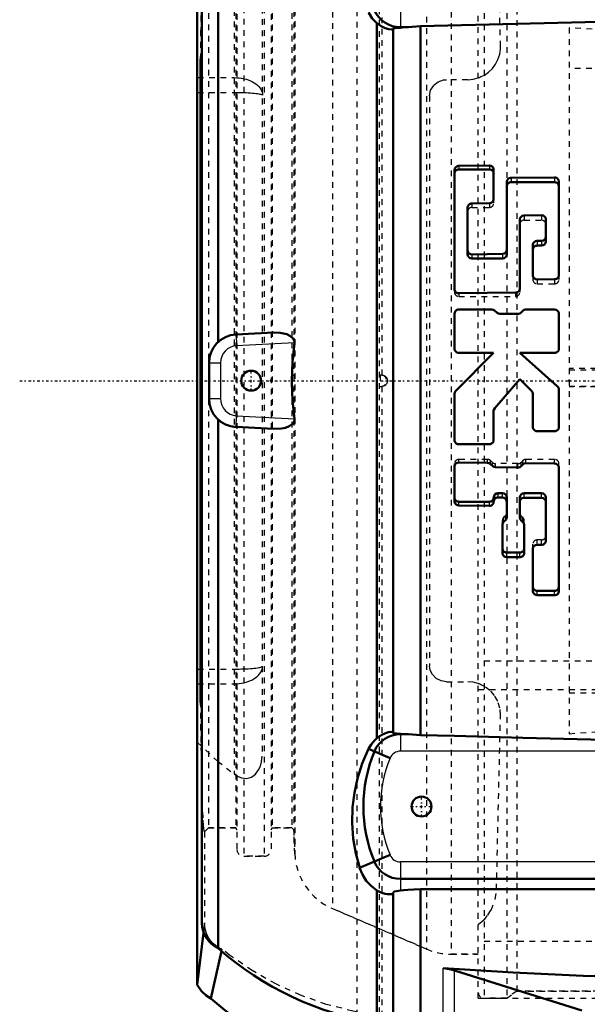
# Model space of a CAD drawing. Header units: millimetres. Extents: x -124 to 124, y -205 to 205.
# Tile 2 of 4: x -124 to -24, y -110 to 64. Entities that reach past the tile are written whole.
import ezdxf

# ---------------------------------------------------------------- set-up
doc = ezdxf.new("R2010")
doc.units = ezdxf.units.MM
doc.linetypes.add('Center', pattern=[1.5, 0.45, -0.5, 0.05, -0.5])
doc.linetypes.add('Dashed', pattern=[2, 1, -1])
for name, color, linetype, lineweight in [('2d ConnectionPoints', 7, 'Continuous', 50), ('AM_0', 7, 'Continuous', 50), ('AM_4', 3, 'Continuous', 25), ('AM_5', 3, 'Continuous', 25), ('AM_7', 7, 'Center', 25), ('AM_9', 6, 'Dashed', 25)]:
    doc.layers.add(name, color=color, linetype=linetype, lineweight=lineweight)

# ---------------------------------------------------------------- blocks, each defined once
blk = doc.blocks.new('3_H_3024_sleeve_h_0_in_SKFSNL5246201224KH3024_4')
at = {"layer": 'AM_5'}
for p, q in [((5, 60), (5, 58.77)), ((45, 58.77), (5, 58.77)), ((45, -58.77), (5, -58.77)), ((5, -60), (5, -58.77))]:
    blk.add_line(p, q, dxfattribs=at)
at = {"layer": 'AM_9'}
for p, q in [((5, 60), (-27, 62.17)), ((-27, 62.17), (-27, -62.17)), ((43.77, 60), (5, 60)), ((5, 60), (5, 17.5)), ((45, 58.77), (43.77, 60)), ((43.77, 60), (43.77, -60)), ((45, 58.77), (45, -58.77)), ((45, 55), (-27, 55)), ((43.77, 2.09), (-27, 2.17)), ((-27, 1.92), (45, 1.92)), ((45, 2.05), (43.77, 2.09)), ((-27, -0.96), (45, -0.96)), ((43.77, -1.05), (-27, -1.08)), ((45, -1.03), (43.77, -1.05)), ((5, -17.5), (5, -60)), ((-27, -55), (45, -55)), ((43.77, -60), (45, -58.77)), ((-27, -62.17), (5, -60)), ((5, -60), (43.77, -60))]:
    blk.add_line(p, q, dxfattribs=at)
blk = doc.blocks.new('5_FRB_22_215_location_rng_2_0_in_SKFSNL5246201224KH3024_4')
at = {"layer": 'AM_9'}
for p, q in [((-43, -108.75), (-43, 108.75)), ((-21, -49.375), (-43, -49.375)), ((-43, -54.375), (-21, -54.375)), ((-21, -98.75), (-43, -98.75)), ((-43, -108.75), (-21, -108.75))]:
    blk.add_line(p, q, dxfattribs=at)
blk = doc.blocks.new('10_SNL_524_620_CAP_0_in_SKFSNL5246201224KH3024_4')
at = {"layer": 'AM_0'}
for p, q in [((-88.82, 6.81), (-88.82, 99.94)), ((-91.7, -95.54), (-91.7, 95.54)), ((-60.88, -62.98), (-60.88, 62.98)), ((-58, 62.03), (-58, -62)), ((-55.93, 62.25), (-56.71, 62.25)), ((-55.93, 62.25), (-56.71, 62.18)), ((-53.16, -62.42), (-53.16, 62.42)), ((-47.19, 16.15), (-47.19, 37.09)), ((-46.42, 37.83), (-41.06, 37.9)), ((-41.06, 37.23), (-46.42, 37.23)), ((-40.3, 37.18), (-40.3, 32.02)), ((-38, 35), (-38, 22.3)), ((-37.23, 35.74), (-29.57, 35.81)), ((-29.57, 34.99), (-37.23, 34.99)), ((-28.8, 35.09), (-28.8, 18.63)), ((-41.06, 31.27), (-44.13, 31.23)), ((-44.89, 30.48), (-44.89, 22.3)), ((-35.7, 28.35), (-35.7, 16.28)), ((-31.87, 29.14), (-34.93, 29.11)), ((-31.1, 28.4), (-31.1, 24.54)), ((-32.63, 24.64), (-31.87, 24.65)), ((-33.4, 18.59), (-33.4, 23.88)), ((-31.87, 23.79), (-32.63, 23.79)), ((-44.13, 22.26), (-38.76, 22.32)), ((-38.76, 21.55), (-44.13, 21.55)), ((-29.57, 17.86), (-32.63, 17.84)), ((-36.46, 15.51), (-46.42, 15.4)), ((-46.42, 12.55), (-40.61, 12.55)), ((-40.07, 12.33), (-39.75, 12.01)), ((-35.47, 12.01), (-35.16, 12.33)), ((-34.62, 12.55), (-29.57, 12.55)), ((-47.19, 5.66), (-47.19, 11.78)), ((-39.21, 11.78), (-36.02, 11.78)), ((-28.8, 11.78), (-28.8, 5.66)), ((-85.66, 8.15), (-79.07, 8.5)), ((-46.97, -1.78), (-40.3, 4.89)), ((-40.3, 4.89), (-46.42, 4.89)), ((-29.57, 4.89), (-35.7, 4.89)), ((-35.7, 4.89), (-29.06, -1.01)), ((-90.4, -3.16), (-90.4, 3.16)), ((-35.7, 0.29), (-40.11, -4.85)), ((-33.62, -1.78), (-35.7, 0.29)), ((-28.8, -1.58), (-28.8, -8.13)), ((-47.19, -10.43), (-47.19, -2.32)), ((-33.4, -8.13), (-33.4, -2.32)), ((-88.82, -99.94), (-88.82, -6.81)), ((-40.3, -5.35), (-40.3, -10.43)), ((-79.07, -8.5), (-85.66, -8.15)), ((-29.57, -8.9), (-32.63, -8.9)), ((-41.06, -11.2), (-46.42, -11.2)), ((-47.19, -21.23), (-47.19, -15.14)), ((-46.42, -14.39), (-41.38, -14.45)), ((-40.84, -14.68), (-40.52, -15)), ((-39.98, -15.23), (-36.02, -15.28)), ((-35.47, -15.06), (-35.16, -14.74)), ((-34.62, -14.53), (-29.57, -14.57)), ((-28.8, -15.34), (-28.8, -37.06)), ((-40.3, -21.31), (-40.3, -20.57)), ((-39.53, -19.83), (-38.76, -19.83)), ((-38.76, -20.57), (-39.53, -20.56)), ((-38, -24.04), (-38, -20.57)), ((-35.7, -24.06), (-35.7, -20.57)), ((-34.93, -19.83), (-31.87, -19.83)), ((-31.87, -20.64), (-34.93, -20.61)), ((-31.1, -28.16), (-31.1, -20.57)), ((-46.42, -21.32), (-41.06, -21.32)), ((-41.06, -22.06), (-46.42, -21.99)), ((-38.76, -30.32), (-38.76, -25.4)), ((-38.54, -24.88), (-38.22, -24.57)), ((-35.47, -24.6), (-35.16, -24.91)), ((-34.93, -25.44), (-34.93, -30.36)), ((-32.63, -28.89), (-31.87, -28.9)), ((-38, -30.28), (-35.7, -30.28)), ((-35.7, -31.09), (-38, -31.07)), ((-33.4, -37.02), (-33.4, -29.63)), ((-32.63, -36.99), (-29.57, -36.99)), ((-29.57, -37.78), (-32.63, -37.76)), ((-56.71, -62.18), (-55.93, -62.25)), ((-55.93, -62.25), (-56.71, -62.25)), ((-58.53, -66.47), (-62.33, -64.86)), ((-63.9, -85.81), (-58.53, -83.53)), ((56.71, -87.75), (-56.71, -87.75)), ((-60.88, -113.09), (-60.88, -89.78)), ((-53.16, -123.01), (-53.16, -89.56)), ((53.16, -89.56), (-53.16, -89.56)), ((-58, -90.23), (-58, -118)), ((-24.8, -110.94), (-47.22, -103.85))]:
    blk.add_line(p, q, dxfattribs=at)
for points in [[(-60.88, 62.98), (-61.67, 63.82), (-62.3, 64.8), (-62.33, 64.86)], [(-60.88, 62.98), (-60.13, 62.45), (-59.39, 62.1), (-58.75, 61.92), (-58.27, 61.87), (-58.06, 61.9), (-58, 61.97)], [(53.16, 62.42), (47.17, 62.57), (35.18, 62.9), (23.19, 63.21), (10.4, 63.43), (-2.4, 63.49), (-19.33, 63.28), (-36.25, 62.86), (-53.16, 62.42)], [(-56.71, 62.18), (-57.24, 62.14), (-57.64, 62.12), (-57.88, 62.09), (-58, 62.03), (-58, 61.99)], [(-53.16, 62.42), (-54.65, 62.34), (-55.31, 62.28), (-55.93, 62.25)], [(-47.19, 37.09), (-47.19, 37.11), (-47.14, 37.35), (-47.01, 37.57), (-46.81, 37.73), (-46.57, 37.82), (-46.42, 37.83)], [(-41.06, 37.9), (-40.81, 37.86), (-40.58, 37.75), (-40.41, 37.56), (-40.31, 37.34), (-40.3, 37.18)], [(-38, 35), (-37.99, 35.09), (-37.92, 35.32), (-37.77, 35.53), (-37.56, 35.67), (-37.31, 35.74), (-37.23, 35.74)], [(-29.57, 35.81), (-29.32, 35.78), (-29.09, 35.66), (-28.92, 35.47), (-28.82, 35.25), (-28.8, 35.09)], [(-44.89, 30.48), (-44.89, 30.49), (-44.85, 30.73), (-44.72, 30.95), (-44.53, 31.12), (-44.29, 31.21), (-44.13, 31.23)], [(-40.3, 32.02), (-40.3, 31.93), (-40.37, 31.69), (-40.52, 31.49), (-40.73, 31.34), (-40.98, 31.27), (-41.06, 31.27)], [(-35.7, 28.35), (-35.69, 28.44), (-35.62, 28.68), (-35.47, 28.89), (-35.26, 29.03), (-35.01, 29.1), (-34.93, 29.11)], [(-31.87, 29.14), (-31.61, 29.1), (-31.39, 28.98), (-31.22, 28.79), (-31.12, 28.56), (-31.1, 28.4)], [(-33.4, 23.88), (-33.4, 23.97), (-33.32, 24.21), (-33.17, 24.42), (-32.96, 24.56), (-32.72, 24.64), (-32.63, 24.64)], [(-31.1, 25.41), (-31.11, 25.32), (-31.18, 25.08), (-31.33, 24.87), (-31.54, 24.72), (-31.79, 24.65), (-31.87, 24.65)], [(-44.13, 22.26), (-44.38, 22.3), (-44.6, 22.42), (-44.77, 22.6), (-44.87, 22.84), (-44.89, 23)], [(-38, 23.08), (-38, 23), (-38.07, 22.75), (-38.22, 22.55), (-38.43, 22.4), (-38.68, 22.33), (-38.76, 22.32)], [(-32.63, 17.84), (-32.89, 17.88), (-33.11, 18), (-33.28, 18.19), (-33.38, 18.42), (-33.4, 18.59)], [(-28.8, 18.63), (-28.81, 18.55), (-28.88, 18.3), (-29.03, 18.09), (-29.24, 17.94), (-29.49, 17.87), (-29.57, 17.86)], [(-46.42, 15.4), (-46.68, 15.43), (-46.9, 15.55), (-47.07, 15.74), (-47.17, 15.98), (-47.19, 16.15)], [(-35.7, 16.28), (-35.7, 16.2), (-35.77, 15.95), (-35.92, 15.74), (-36.13, 15.59), (-36.38, 15.52), (-36.46, 15.51)], [(-47.19, 11.78), (-47.15, 12.04), (-47.02, 12.26), (-46.83, 12.43), (-46.59, 12.53), (-46.42, 12.55)], [(-40.61, 12.55), (-40.36, 12.51), (-40.13, 12.38), (-40.07, 12.33)], [(-35.16, 12.33), (-34.95, 12.47), (-34.7, 12.54), (-34.62, 12.55)], [(-29.57, 12.55), (-29.32, 12.51), (-29.09, 12.38), (-28.92, 12.19), (-28.82, 11.95), (-28.8, 11.78)], [(-39.21, 11.78), (-39.47, 11.83), (-39.69, 11.95), (-39.75, 12.01)], [(-35.47, 12.01), (-35.68, 11.86), (-35.93, 11.79), (-36.02, 11.78)], [(-79.07, 8.5), (-77.87, 8.46), (-76.7, 8.18), (-76.18, 7.93), (-75.6, 7.45), (-75.44, 7.17), (-75.38, 6.85), (-75.38, 6.7)], [(-75.38, -6.7), (-75.62, -4.57), (-75.78, -2.29), (-75.83, 0), (-75.72, 3.35), (-75.38, 6.7)], [(-46.42, 4.89), (-46.68, 4.93), (-46.9, 5.06), (-47.07, 5.25), (-47.17, 5.49), (-47.19, 5.66)], [(-28.8, 5.66), (-28.85, 5.4), (-28.97, 5.18), (-29.16, 5.01), (-29.4, 4.91), (-29.57, 4.89)], [(-29.06, -1.01), (-28.9, -1.21), (-28.82, -1.45), (-28.8, -1.58)], [(-47.19, -2.32), (-47.15, -2.07), (-47.02, -1.84), (-46.97, -1.78)], [(-33.62, -1.78), (-33.48, -1.99), (-33.41, -2.24), (-33.4, -2.32)], [(-40.3, -5.35), (-40.25, -5.1), (-40.11, -4.85)], [(-75.38, -6.7), (-75.39, -6.98), (-75.48, -7.25), (-75.72, -7.58), (-76.3, -8), (-76.97, -8.27), (-77.68, -8.43), (-79.07, -8.5)], [(-32.63, -8.9), (-32.89, -8.86), (-33.11, -8.73), (-33.28, -8.54), (-33.38, -8.31), (-33.4, -8.13)], [(-28.8, -8.13), (-28.85, -8.39), (-28.97, -8.61), (-29.17, -8.78), (-29.4, -8.88), (-29.57, -8.9)], [(-46.42, -11.2), (-46.68, -11.16), (-46.9, -11.03), (-47.07, -10.84), (-47.17, -10.61), (-47.19, -10.43)], [(-40.3, -10.43), (-40.34, -10.69), (-40.46, -10.91), (-40.66, -11.08), (-40.9, -11.18), (-41.06, -11.2)], [(-47.19, -15.14), (-47.18, -15.05), (-47.11, -14.81), (-46.96, -14.6), (-46.75, -14.46), (-46.5, -14.39), (-46.42, -14.39)], [(-41.38, -14.45), (-41.13, -14.5), (-40.9, -14.63), (-40.84, -14.68)], [(-39.98, -15.23), (-40.23, -15.19), (-40.46, -15.06), (-40.52, -15)], [(-35.47, -15.06), (-35.68, -15.2), (-35.93, -15.27), (-36.02, -15.28)], [(-35.16, -14.74), (-34.95, -14.6), (-34.7, -14.53), (-34.62, -14.53)], [(-29.57, -14.57), (-29.32, -14.62), (-29.09, -14.74), (-28.92, -14.94), (-28.82, -15.17), (-28.8, -15.34)], [(-40.3, -21.31), (-40.29, -21.22), (-40.22, -20.98), (-40.07, -20.77), (-39.86, -20.63), (-39.61, -20.57), (-39.53, -20.56)], [(-38.76, -20.57), (-38.51, -20.62), (-38.28, -20.74), (-38.11, -20.93), (-38.02, -21.17), (-38, -21.34)], [(-35.7, -21.36), (-35.69, -21.27), (-35.62, -21.03), (-35.47, -20.82), (-35.26, -20.68), (-35.01, -20.61), (-34.93, -20.61)], [(-31.87, -20.64), (-31.61, -20.69), (-31.39, -20.81), (-31.22, -21), (-31.12, -21.24), (-31.1, -21.4)], [(-46.42, -21.99), (-46.68, -21.94), (-46.9, -21.82), (-47.07, -21.63), (-47.17, -21.39), (-47.19, -21.23)], [(-40.3, -21.31), (-40.3, -21.34), (-40.35, -21.59), (-40.48, -21.8), (-40.68, -21.96), (-40.92, -22.05), (-41.06, -22.06)], [(-38, -24.04), (-38.02, -24.21), (-38.12, -24.44), (-38.22, -24.57)], [(-35.47, -24.6), (-35.62, -24.39), (-35.69, -24.15), (-35.7, -24.06)], [(-38.76, -25.4), (-38.74, -25.24), (-38.64, -25), (-38.54, -24.88)], [(-35.16, -24.91), (-35.01, -25.12), (-34.94, -25.36), (-34.93, -25.44)], [(-33.4, -29.63), (-33.4, -29.55), (-33.32, -29.31), (-33.17, -29.1), (-32.96, -28.96), (-32.72, -28.9), (-32.63, -28.89)], [(-31.1, -28.16), (-31.11, -28.25), (-31.18, -28.49), (-31.33, -28.69), (-31.54, -28.83), (-31.79, -28.9), (-31.87, -28.9)], [(-38, -31.07), (-38.25, -31.03), (-38.48, -30.9), (-38.65, -30.71), (-38.74, -30.48), (-38.76, -30.32)], [(-34.93, -30.36), (-34.94, -30.45), (-35.01, -30.68), (-35.16, -30.88), (-35.37, -31.03), (-35.62, -31.09), (-35.7, -31.09)], [(-32.63, -37.76), (-32.89, -37.71), (-33.11, -37.59), (-33.28, -37.41), (-33.38, -37.18), (-33.4, -37.02)], [(-28.8, -37.06), (-28.81, -37.14), (-28.88, -37.38), (-29.03, -37.58), (-29.24, -37.72), (-29.49, -37.78), (-29.57, -37.78)], [(-58, -61.97), (-58.12, -61.88), (-58.38, -61.87), (-58.79, -61.92), (-59.35, -62.08), (-60, -62.38), (-60.88, -62.98)], [(-58, -61.99), (-58, -62), (-57.94, -62.07), (-57.73, -62.11), (-57.33, -62.13), (-56.71, -62.18)], [(-55.93, -62.25), (-55.31, -62.28), (-54.6, -62.34), (-53.16, -62.42)], [(-53.16, -62.42), (-47.17, -62.57), (-35.18, -62.9), (-23.19, -63.21), (-10.4, -63.43), (2.4, -63.49), (19.33, -63.28), (36.25, -62.86), (53.16, -62.42)], [(-62.33, -64.86), (-61.85, -64.07), (-61.25, -63.33), (-60.88, -62.98)], [(-63.88, -85.8), (-64.56, -83.26), (-65.01, -80.64), (-65.2, -77.9), (-65.13, -75.11), (-64.82, -72.58), (-64.26, -70.04), (-63.43, -67.44), (-62.31, -64.86)], [(-60.88, -89.78), (-61.89, -88.99), (-62.72, -88.07), (-63.41, -86.97), (-63.9, -85.81)], [(-60.88, -89.78), (-60.41, -90.03), (-59.98, -90.21), (-59.43, -90.37), (-59.04, -90.44), (-58.73, -90.46), (-58.29, -90.43), (-58.05, -90.33), (-58, -90.23)], [(-56.71, -89.79), (-57.38, -89.9), (-57.8, -89.99), (-58, -90.18)], [(-53.16, -89.56), (-54.38, -89.59), (-55.43, -89.65), (-56.13, -89.72), (-56.71, -89.79)], [(-47.22, -103.85), (-47.78, -103.69), (-49.19, -103.47)], [(-0.17, -105.28), (-12.2, -105.17), (-24.53, -104.83), (-36.86, -104.26), (-49.19, -103.47)]]:
    blk.add_lwpolyline(points, dxfattribs=at)
for centre in [(-83, 0), (-53, -75)]:
    blk.add_circle(centre, 1.75, dxfattribs=at)
for centre, radius, start, end in [((-56.71, 67.24), 4.99, 203, 270), ((-85.4, 3.16), 5, 93.0417, 180), ((-85.4, -3.16), 5, 180, 266.9583), ((-56.71, -67.24), 4.99, 90, 157), ((-38.09, -75), 25.15, 157.3029, 202.6971), ((-56.71, -82.76), 4.99, 203, 270), ((-86.68, -95.39), 5.03, 181.7484, 244.7949), ((-52.37, -58.75), 55, 228.4908, 261.0989)]:
    blk.add_arc(centre, radius, start, end, dxfattribs=at)
for centre, major_axis, start_param, end_param in [((-46.42, 36.48), (0.766, 0), 1.570796, 3.141593), ((-41.06, 36.48), (0.766, 0), 6.283185, 7.853982), ((-37.23, 34.24), (0.766, 0), 1.570796, 3.141593), ((-29.57, 34.24), (0.766, 0), 0, 1.570796), ((-31.87, 24.54), (0.766, 0), 4.712389, 6.283185), ((-32.63, 23.05), (0.766, 0), 1.570796, 3.141593), ((-44.13, 22.3), (0.766, 0), 3.141593, 4.712389), ((-38.76, 22.3), (0.766, 0), 4.712389, 6.283185), ((-46.42, -20.57), (-0.766, 0), 6.283185, 7.853982), ((-41.06, -20.57), (-0.766, 0), 1.570796, 3.141593), ((-39.53, -20.57), (-0.766, 0), 4.712389, 6.283185), ((-38.76, -20.57), (-0.766, 0), 3.141593, 4.712389), ((-34.93, -20.57), (-0.766, 0), 4.712389, 6.283185), ((-31.87, -20.57), (-0.766, 0), 3.141593, 4.712389), ((-38, -29.53), (-0.766, 0), 6.283185, 7.853982), ((-35.7, -29.53), (-0.766, 0), 1.570796, 3.141593), ((-32.63, -36.25), (-0.766, 0), 6.283185, 7.853982), ((-29.57, -36.25), (-0.766, 0), 1.570796, 3.141593)]:
    blk.add_ellipse(centre, major_axis=major_axis, ratio=0.97437, start_param=start_param, end_param=end_param, dxfattribs=at)
at = {"layer": 'AM_4'}
for p, q in [((-56.71, 65.25), (-56.71, 62.18)), ((-46.42, 37.83), (-46.42, 37.23)), ((-41.06, 37.9), (-41.06, 37.23)), ((-37.23, 35.74), (-37.23, 34.99)), ((-29.57, 35.81), (-29.57, 34.99)), ((-32.63, 24.64), (-32.63, 23.79)), ((-31.87, 24.65), (-31.87, 23.79)), ((-44.13, 22.26), (-44.13, 21.55)), ((-38.76, 22.32), (-38.76, 21.55)), ((-85.66, 8.15), (-85.56, 6.16)), ((-75.38, 6.7), (-85.56, 6.16)), ((-90.4, 3.16), (-88.4, 3.16)), ((-88.4, 3.16), (-88.4, -3.16)), ((-90.4, -3.16), (-88.4, -3.16)), ((-85.66, -8.15), (-85.56, -6.16)), ((-85.56, -6.16), (-75.38, -6.7)), ((-39.53, -20.56), (-39.53, -19.83)), ((-38.76, -20.57), (-38.76, -19.83)), ((-34.93, -20.61), (-34.93, -19.83)), ((-31.87, -20.64), (-31.87, -19.83)), ((-46.42, -21.99), (-46.42, -21.32)), ((-41.06, -22.06), (-41.06, -21.32)), ((-38, -31.07), (-38, -30.28)), ((-35.7, -31.09), (-35.7, -30.28)), ((-32.63, -37.76), (-32.63, -36.99)), ((-29.57, -37.78), (-29.57, -36.99)), ((-56.71, -62.18), (-56.71, -65.25)), ((56.71, -65.25), (-56.71, -65.25)), ((-56.71, -84.75), (-56.71, -89.79)), ((56.71, -84.75), (-56.71, -84.75)), ((-49.19, -123.27), (-49.19, -103.47)), ((-47.22, -123.59), (-47.22, -103.85))]:
    blk.add_line(p, q, dxfattribs=at)
for centre, radius, start, end in [((-85.4, 3.16), 3, 93.0417, 180), ((-85.4, -3.16), 3, 180, 266.9583), ((-56.71, -67.24), 1.99, 90, 157), ((-38.09, -75), 22.15, 157.3439, 202.6561), ((-56.71, -82.76), 1.99, 203, 270)]:
    blk.add_arc(centre, radius, start, end, dxfattribs=at)
at = {"layer": 'AM_7'}
for p, q in [((-83, -1.84), (-83, 1.84)), ((-53, -76.84), (-53, -73.16)), ((-54.84, -75), (-51.16, -75))]:
    blk.add_line(p, q, dxfattribs=at)
at = {"layer": 'AM_9'}
for p, q in [((-42, 108.75), (-42, -108.75)), ((-38, 108.75), (-38, -108.75)), ((-36.21, 107.5), (-36.21, -107.5)), ((-47.76, 101), (-47.76, -101)), ((-52.12, 100.1), (-52.12, -100.1)), ((-68.67, 92.97), (-68.67, -92.97)), ((-84.3, 83.75), (-84.3, -83.75)), ((-80.7, 83.75), (-80.7, -83.75)), ((-75.32, 83.32), (-75.32, -83.32)), ((-85.5, 82.55), (-85.5, -82.55)), ((-79.5, 82.55), (-79.5, -82.55)), ((-90.5, 78.75), (-90.5, -78.75)), ((-85.7, 78.75), (-85.7, -78.75)), ((-79.3, 78.75), (-79.3, -78.75)), ((-75.85, 78.75), (-75.85, -78.75)), ((-75.5, 79.1), (-75.5, -79.1)), ((-58, 61.97), (-58, 61.99)), ((-58, -61.99), (-58, 61.99)), ((-58, -61.97), (-58, 61.97)), ((-58, -61.99), (-58, 61.97)), ((-44.13, 31.23), (-44.13, 30.51)), ((-41.06, 31.27), (-41.06, 30.51)), ((-40.3, 32.02), (-40.3, 31.26)), ((-44.13, 30.51), (-41.06, 30.51)), ((-34.93, 29.11), (-34.93, 28.27)), ((-34.93, 28.27), (-31.87, 28.27)), ((-31.87, 29.14), (-31.87, 28.27)), ((-33.4, 18.59), (-33.4, 17.82)), ((-32.63, 17.84), (-32.63, 17.08)), ((-29.57, 17.86), (-29.57, 17.08)), ((-28.8, 18.63), (-28.8, 17.82)), ((-47.19, 16.15), (-47.19, 15.58)), ((-35.7, 16.28), (-35.7, 15.58)), ((-32.63, 17.08), (-29.57, 17.08)), ((-46.42, 15.4), (-46.42, 14.84)), ((-46.42, 14.84), (-36.46, 14.84)), ((-36.46, 15.51), (-36.46, 14.84)), ((-41.38, -13.85), (-46.42, -13.85)), ((-46.42, -14.39), (-46.42, -13.85)), ((-41.38, -14.45), (-41.38, -13.85)), ((-29.57, -13.85), (-34.62, -13.85)), ((-34.62, -14.53), (-34.62, -13.85)), ((-29.57, -14.57), (-29.57, -13.85)), ((-47.19, -15.14), (-47.19, -14.6)), ((-40.52, -14.38), (-40.84, -14.07)), ((-40.84, -14.68), (-40.84, -14.07)), ((-40.52, -15), (-40.52, -14.38)), ((-36.02, -14.6), (-39.98, -14.6)), ((-39.98, -15.23), (-39.98, -14.6)), ((-36.02, -15.28), (-36.02, -14.6)), ((-35.16, -14.07), (-35.47, -14.38)), ((-35.47, -15.06), (-35.47, -14.38)), ((-35.16, -14.74), (-35.16, -14.07)), ((-28.8, -15.34), (-28.8, -14.6)), ((-38.22, -23.78), (-38.54, -24.09)), ((-38.54, -24.88), (-38.54, -24.09)), ((-38.22, -24.57), (-38.22, -23.78)), ((-35.16, -24.09), (-35.47, -23.78)), ((-35.47, -24.6), (-35.47, -23.78)), ((-35.16, -24.91), (-35.16, -24.09)), ((-38.76, -25.4), (-38.76, -24.61)), ((-34.93, -25.44), (-34.93, -24.61)), ((-33.4, -29.63), (-33.4, -28.78)), ((-31.87, -28.04), (-32.63, -28.04)), ((-32.63, -28.89), (-32.63, -28.04)), ((-31.87, -28.9), (-31.87, -28.04)), ((-58, -61.99), (-58, -61.97)), ((-90.5, -78.75), (-91.89, -80.14)), ((-90.5, -78.75), (-85.7, -78.75)), ((-85.7, -78.75), (-85.5, -79.1)), ((-79.5, -79.1), (-79.3, -78.75)), ((-79.3, -78.75), (-75.85, -78.75)), ((-75.85, -78.75), (-75.5, -79.1)), ((-75.5, -79.1), (-75.32, -83.32)), ((-84.3, -83.75), (-80.7, -83.75)), ((-58, -117.92), (-58, -90.18)), ((-58, -90.21), (-58, -90.18)), ((-58, -117.71), (-58, -90.21)), ((-58, -90.22), (-58, -90.21)), ((-58, -90.23), (-58, -90.22)), ((-58, -117.62), (-58, -90.27)), ((-68.67, -92.97), (-52.12, -100.1)), ((-47.76, -101), (-43, -101)), ((-38, -108.75), (-36.21, -107.5)), ((-36.21, -107.5), (36.21, -107.5)), ((-42, -108.75), (-38, -108.75))]:
    blk.add_line(p, q, dxfattribs=at)
for centre, radius, start, end in [((-84.3, -82.55), 1.2, 180, 270), ((-80.7, -82.55), 1.2, 270, 0), ((-64.31, -82.85), 11.02, 182.4428, 246.6929), ((-47.76, -89.98), 11.02, 246.6929, 270), ((-42, -107.75), 1, 180, 270)]:
    blk.add_arc(centre, radius, start, end, dxfattribs=at)
for centre, major_axis, start_param, end_param in [((-41.06, 31.26), (0.766, 0), 4.712389, 6.283185), ((-44.13, 29.77), (0.766, 0), 1.570796, 3.141593), ((-34.93, 27.53), (0.766, 0), 1.570796, 3.141593), ((-31.87, 27.53), (0.766, 0), 0, 1.570796), ((-32.63, 17.82), (0.766, 0), 3.141593, 4.712389), ((-29.57, 17.82), (0.766, 0), 4.712389, 6.283185), ((-46.42, 15.58), (0.766, 0), 3.141593, 4.712389), ((-36.46, 15.58), (0.766, 0), 4.712389, 6.283185), ((-46.42, -14.6), (-0.766, 0), 4.712389, 6.283185), ((-41.38, -14.6), (-0.766, 0), 3.926991, 4.712389), ((-34.62, -14.6), (-0.766, 0), 4.712389, 5.497787), ((-29.57, -14.6), (-0.766, 0), 3.141593, 4.712389), ((-39.98, -13.85), (-0.766, 0), 0.785398, 1.570796), ((-36.02, -13.85), (-0.766, 0), 1.570796, 2.356194), ((-38, -24.61), (-0.766, 0), 5.497787, 6.283185), ((-38.76, -23.25), (-0.766, 0), 2.356194, 3.141593), ((-34.93, -23.25), (-0.766, 0), 0, 0.785398), ((-35.7, -24.61), (-0.766, 0), 3.141593, 3.926991), ((-31.87, -27.29), (-0.766, 0), 1.570796, 3.141593), ((-32.63, -28.78), (-0.766, 0), 4.712389, 6.283185)]:
    blk.add_ellipse(centre, major_axis=major_axis, ratio=0.97437, start_param=start_param, end_param=end_param, dxfattribs=at)
blk = doc.blocks.new('11_SNL_524_620_BASE_0_in_SKFSNL5246201224KH3024_4')
at = {"layer": 'AM_0'}
for p, q in [((-92.5, 106.39), (-92.5, -106.39)), ((-91.89, -56.66), (-91.89, 56.66)), ((-91.36, -97.23), (-92.5, -106.39)), ((-88.23, -100.46), (-90.08, -108.79))]:
    blk.add_line(p, q, dxfattribs=at)
for points in [[(-90.08, -108.79), (-90.94, -108.26), (-91.72, -107.53), (-92.5, -106.39)], [(-64.42, -121.2), (-68.31, -120.37), (-72.05, -119.27), (-75.77, -117.85), (-79.29, -116.2), (-82.22, -114.56), (-84.97, -112.78), (-87.61, -110.85), (-90.08, -108.79)]]:
    blk.add_lwpolyline(points, dxfattribs=at)
at = {"layer": 'AM_7'}
blk.add_line((-123.75, 0), (123.75, 0), dxfattribs=at)
at = {"layer": 'AM_9'}
for p, q in [((-60, 126), (-60, 1)), ((-60.45, 123.59), (-60.45, -123.59)), ((-64.42, 121.2), (-64.42, -121.2)), ((-39.1, 58.89), (-39.8, 89.63)), ((-86, 69.26), (-86, -69.26)), ((-81, -65.32), (-81, 65.32)), ((-92.38, 53.38), (-86, 53.38)), ((-44.84, 53.02), (-48.62, 53.02)), ((-92.37, 50.79), (-86, 50.79)), ((-51.62, 50.19), (-51.62, -50.19)), ((-60.28, 0.99), (-60.28, -0.99)), ((-60, 1), (-60.14, 1)), ((-60.14, -1), (-60, -1)), ((-60, -1), (-60, -126)), ((-92.37, -50.79), (-86, -50.79)), ((-92.38, -53.38), (-86, -53.38)), ((-48.62, -53.02), (-44.84, -53.02)), ((-39.8, -89.63), (-39.1, -58.89)), ((-90.5, -78.75), (-91.22, -79.47)), ((-91.22, -79.47), (-91.22, -95.48)), ((-85.7, -78.75), (-90.5, -78.75)), ((-85.5, -79.1), (-85.7, -78.75)), ((-79.3, -78.75), (-79.5, -79.1)), ((-75.85, -78.75), (-79.3, -78.75)), ((-75.5, -79.1), (-75.85, -78.75)), ((-75.32, -83.32), (-75.5, -79.1)), ((-80.7, -83.75), (-84.3, -83.75)), ((-52.12, -100.1), (-68.67, -92.97)), ((-91.22, -95.49), (-91.22, -95.48)), ((-91.22, -95.48), (-91.22, -95.49)), ((-88.15, -100.12), (-88.23, -100.46)), ((-43, -101), (-47.76, -101)), ((-36.21, -107.5), (-38, -108.75)), ((36.21, -107.5), (-36.21, -107.5)), ((-38, -108.75), (-42, -108.75))]:
    blk.add_line(p, q, dxfattribs=at)
for points in [[(-91.89, 56.66), (-91.83, 61.3), (-91.76, 65.48), (-91.69, 69.15), (-91.62, 72.3), (-91.54, 74.9), (-91.47, 76.93), (-91.39, 78.38), (-91.3, 79.23), (-91.22, 79.47), (-91.22, 79.47)], [(-42, 53.77), (-41.19, 54.33), (-40.51, 55), (-39.96, 55.74), (-39.54, 56.55), (-39.24, 57.49), (-39.11, 58.45), (-39.1, 58.89)], [(-42, 53.77), (-42.27, 53.63), (-42.54, 53.5), (-42.74, 53.42), (-42.88, 53.36), (-42.97, 53.33), (-43, 53.32)], [(-86, 53.38), (-85.56, 53.37), (-85.13, 53.34), (-84.71, 53.28), (-84.29, 53.2), (-83.89, 53.09), (-83.5, 52.97), (-83.13, 52.82), (-82.79, 52.66), (-82.46, 52.47), (-82.17, 52.27), (-81.9, 52.06), (-81.67, 51.83), (-81.47, 51.59), (-81.3, 51.34), (-81.17, 51.08), (-81.08, 50.82), (-81.02, 50.55), (-81, 50.28)], [(-51.62, 50.19), (-51.4, 51.16), (-50.83, 52.05), (-50.05, 52.66), (-49.16, 52.97), (-48.62, 53.02)], [(-44.84, 53.02), (-43.92, 53.09), (-43, 53.32)], [(-86, 50.79), (-85.56, 50.79), (-85.13, 50.78), (-84.71, 50.77), (-84.29, 50.76), (-83.89, 50.74), (-83.5, 50.72), (-83.13, 50.7), (-82.79, 50.67), (-82.46, 50.64), (-82.17, 50.61), (-81.9, 50.57), (-81.67, 50.54), (-81.47, 50.5), (-81.3, 50.45), (-81.17, 50.41), (-81.08, 50.37), (-81.02, 50.32), (-81, 50.28)], [(-60, 1), (-60.17, 1), (-60.28, 0.99)], [(-60, 1), (-59.91, 1), (-59.83, 0.98), (-59.74, 0.97), (-59.66, 0.94), (-59.58, 0.91), (-59.5, 0.87), (-59.43, 0.82), (-59.36, 0.77), (-59.29, 0.71), (-59.23, 0.64), (-59.18, 0.57), (-59.13, 0.5), (-59.09, 0.42), (-59.06, 0.34), (-59.03, 0.26), (-59.02, 0.17), (-59, 0.09), (-59, 0), (-59, -0.09), (-59.02, -0.17), (-59.03, -0.26), (-59.06, -0.34), (-59.09, -0.42), (-59.13, -0.5), (-59.18, -0.57), (-59.23, -0.64), (-59.29, -0.71), (-59.36, -0.77), (-59.43, -0.82), (-59.5, -0.87), (-59.58, -0.91), (-59.66, -0.94), (-59.74, -0.97), (-59.83, -0.98), (-59.91, -1), (-60, -1)], [(-60.28, -0.99), (-60.11, -1), (-60, -1)], [(-86, -53.38), (-85.56, -53.37), (-85.13, -53.34), (-84.71, -53.28), (-84.29, -53.2), (-83.89, -53.09), (-83.5, -52.97), (-83.13, -52.82), (-82.79, -52.66), (-82.46, -52.47), (-82.17, -52.27), (-81.9, -52.06), (-81.67, -51.83), (-81.47, -51.59), (-81.3, -51.34), (-81.17, -51.08), (-81.08, -50.82), (-81.02, -50.55), (-81, -50.28)], [(-86, -50.79), (-85.56, -50.79), (-85.13, -50.78), (-84.71, -50.77), (-84.29, -50.76), (-83.89, -50.74), (-83.5, -50.72), (-83.13, -50.7), (-82.79, -50.67), (-82.46, -50.64), (-82.17, -50.61), (-81.9, -50.57), (-81.67, -50.54), (-81.47, -50.5), (-81.3, -50.45), (-81.17, -50.41), (-81.08, -50.37), (-81.02, -50.32), (-81, -50.28)], [(-48.62, -53.02), (-49.57, -52.87), (-50.42, -52.43), (-51.07, -51.76), (-51.47, -50.96), (-51.62, -50.19)], [(-43, -53.32), (-43.89, -53.1), (-44.84, -53.02)], [(-43, -53.32), (-42.99, -53.32), (-42.91, -53.35), (-42.76, -53.41), (-42.55, -53.5), (-42.32, -53.6), (-42.09, -53.72), (-42, -53.77)], [(-39.1, -58.89), (-39.2, -57.68), (-39.59, -56.45), (-40.15, -55.45), (-40.95, -54.54), (-42, -53.77)], [(-91.22, -79.47), (-91.3, -79.25), (-91.38, -78.42), (-91.46, -77), (-91.54, -75), (-91.62, -72.42), (-91.69, -69.29), (-91.76, -65.64), (-91.83, -61.48), (-91.89, -56.86), (-91.89, -56.66)], [(-92.5, -63.69), (-88.91, -66.98), (-86, -69.26)], [(-86, -69.26), (-85.39, -69.65), (-84.72, -69.93), (-83.74, -70.05), (-82.93, -69.83), (-82.22, -69.31), (-81.69, -68.56), (-81.38, -67.86), (-81.17, -67.1), (-81, -65.32)], [(-42, -94.94), (-41.31, -94.11), (-40.75, -93.23), (-40.01, -91.29), (-39.8, -89.63)], [(-42, -94.94), (-42.37, -95.3), (-42.68, -95.57), (-42.89, -95.74), (-43, -95.81), (-43, -95.82)], [(-91.22, -95.49), (-91.26, -96.18), (-91.36, -97.23)], [(-88.15, -100.12), (-88.55, -99.93), (-88.92, -99.71), (-89.28, -99.46), (-89.61, -99.17), (-89.92, -98.86), (-90.2, -98.52), (-90.45, -98.16), (-90.67, -97.78), (-90.85, -97.38), (-91, -96.97), (-91.11, -96.55), (-91.18, -96.11), (-91.21, -95.68), (-91.22, -95.48)], [(-60.39, -111.82), (-65.12, -111.04), (-69.77, -109.84), (-74.29, -108.24), (-78.66, -106.25), (-82.84, -103.89), (-86.79, -101.17), (-88.15, -100.12)]]:
    blk.add_lwpolyline(points, dxfattribs=at)
for centre, radius, start, end in [((-84.3, -82.55), 1.2, 180, 270), ((-80.7, -82.55), 1.2, 270, 0), ((-64.31, -82.85), 11.02, 182.4428, 246.6929), ((-47.76, -89.98), 11.02, 246.6929, 270), ((-42, -107.75), 1, 180, 270)]:
    blk.add_arc(centre, radius, start, end, dxfattribs=at)
blk.add_ellipse((-60.14, 0), major_axis=(0, -1), ratio=0.999848, start_param=6.141083, end_param=9.566881, dxfattribs=at)

msp = doc.modelspace()

# ---------------------------------------------------------------- linework, layer by layer
at = {"layer": '2d ConnectionPoints'}
for p in [(-79.5, 0), (-27, 0), (-27, 0)]:
    msp.add_point(p, dxfattribs=at)

# ---------------------------------------------------------------- block references
for name in ['11_SNL_524_620_BASE_0_in_SKFSNL5246201224KH3024_4', '10_SNL_524_620_CAP_0_in_SKFSNL5246201224KH3024_4', '5_FRB_22_215_location_rng_2_0_in_SKFSNL5246201224KH3024_4', '3_H_3024_sleeve_h_0_in_SKFSNL5246201224KH3024_4']:
    msp.add_blockref(name, (0, 0))

doc.saveas('drawing.dxf')
